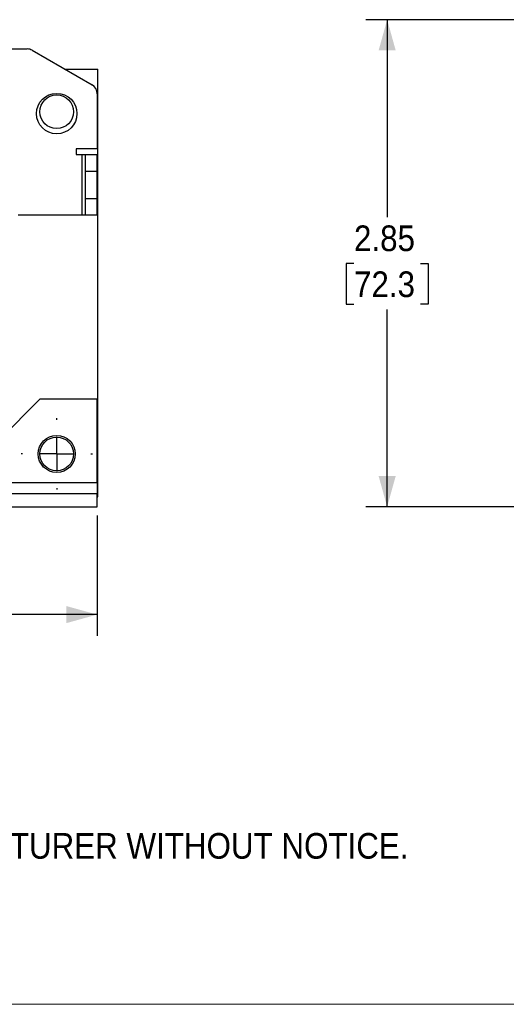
# Model space of a CAD drawing. Header units: inches. Extents: x 0 to 17, y 0 to 11.
# Tile 5 of 25: x 4.8 to 7.7, y 0 to 5.8. Entities that reach past the tile are written whole.
import ezdxf

# ---------------------------------------------------------------- set-up
doc = ezdxf.new("R2010")
doc.units = ezdxf.units.IN
doc.header["$MEASUREMENT"] = 0
doc.linetypes.add('SLD-Center', pattern=[0.75, 0.6, -0.05, 0.05, -0.05])
doc.linetypes.add('SLD-Solid', pattern=[0])
doc.layers.add('CENTER', color=40, linetype='SLD-Center')
doc.layers.add('SLD-DEFPOINTS', color=7, linetype='Continuous')
doc.layers.add('DIMENSIONS', color=140, linetype='SLD-Solid', lineweight=25)
doc.layers.add('TEXT', color=140, linetype='SLD-Solid', lineweight=25)
doc.styles.add('SLDTEXTSTYLE0', font='GOTHIC.TTF', dxfattribs={"width": 0.913})
doc.dimstyles.new('SLDDIMSTYLE0', dxfattribs={"dimtxt": 0.15, "dimasz": 0.18, "dimexe": 0, "dimexo": 0.0625, "dimgap": 0.0375, "dimtad": 0, "dimtih": 1, "dimtoh": 1, "dimrnd": 1e-09, "dimzin": 12, "dimdsep": 46, "dimtxsty": 'SLDTEXTSTYLE0', "dimsah": 1, "dimcen": 0.09, "dimadec": 0, "dimazin": 3, "dimtfac": 1, "dimtofl": 0, "dimtmove": 0, "dimatfit": 3, "dimfxl": 0, "dimfrac": 2, "dimtolj": 1, "dimtzin": 12, "dimarcsym": 0})

# ---------------------------------------------------------------- blocks, each defined once
blk = doc.blocks.new('Block2')
at = {"color": 7, "linetype": 'SLD-Solid', "lineweight": 18}
blk.add_line((17, 0), (0, 0), dxfattribs=at)
blk = doc.blocks.new('SW_NOTE_0')
at = {"layer": 'TEXT', "color": 0, "char_height": 0.15, "attachment_point": 1, "style": 'SLDTEXTSTYLE0'}
for s, insert in [('NOTES:', (0, 0.1916)), ('  1. DIMENSIONS CAN BE CHANGED BY MANUFACTURER WITHOUT NOTICE.', (0, -0.1963)), ('  2. DIMENSIONS DO NOT IMPLY TOLERANCE.', (0, -0.5842))]:
    blk.add_mtext(s, dxfattribs=dict(at, insert=insert))
blk = doc.blocks.new('_D')
at = {"layer": 'DIMENSIONS'}
for p, q in [((2.2989, 2.8579), (2.2989, 2.153)), ((5.291, 2.8579), (5.291, 2.153)), ((2.2989, 2.278), (3.4238, 2.278)), ((3.601, 2.2769), (3.5553, 2.2769)), ((3.5553, 2.2769), (3.5553, 2.0387)), ((3.9889, 2.2769), (4.0346, 2.2769)), ((4.0346, 2.2769), (4.0346, 2.0387)), ((5.291, 2.278), (4.1661, 2.278)), ((3.5553, 2.0387), (3.601, 2.0387)), ((4.0346, 2.0387), (3.9889, 2.0387))]:
    blk.add_line(p, q, dxfattribs=at)
for points in [[(2.2989, 2.278), (2.4789, 2.228), (2.4789, 2.328)], [(5.291, 2.278), (5.111, 2.328), (5.111, 2.228)]]:
    blk.add_solid(points, dxfattribs=at)
at = {"layer": 'DIMENSIONS', "char_height": 0.15, "attachment_point": 1, "style": 'SLDTEXTSTYLE0'}
for s, insert in [('2.99', (3.601, 2.4989)), ('76.0', (3.601, 2.2303))]:
    blk.add_mtext(s, dxfattribs=dict(at, insert=insert))
blk = doc.blocks.new('SW_CENTERMARKSYMBOL_1')
at = {"layer": 'CENTER', "color": 0}
for p, q in [((0, 0.2), (0, 0.2083)), ((0, 0), (0, 0.1)), ((-0.2, 0), (-0.2083, 0)), ((0, 0), (-0.1, 0)), ((0, 0), (0, -0.1)), ((0, 0), (0.1, 0)), ((0.2, 0), (0.2083, 0)), ((0, -0.2), (0, -0.2083))]:
    blk.add_line(p, q, dxfattribs=at)
blk = doc.blocks.new('_D_1')
at = {"layer": 'DIMENSIONS'}
for p, q in [((7.8414, 5.7554), (6.8608, 5.7554)), ((6.9858, 5.7554), (6.9858, 4.6014)), ((6.7919, 4.3305), (6.7462, 4.3305)), ((6.7462, 4.3305), (6.7462, 4.0924)), ((7.1798, 4.3305), (7.2255, 4.3305)), ((7.2255, 4.3305), (7.2255, 4.0924)), ((6.7462, 4.0924), (6.7919, 4.0924)), ((7.2255, 4.0924), (7.1798, 4.0924)), ((6.9858, 2.9079), (6.9858, 4.0619)), ((8.0185, 2.9079), (6.8608, 2.9079))]:
    blk.add_line(p, q, dxfattribs=at)
for points in [[(6.9858, 5.7554), (6.9358, 5.5754), (7.0358, 5.5754)], [(6.9858, 2.9079), (7.0358, 3.0879), (6.9358, 3.0879)]]:
    blk.add_solid(points, dxfattribs=at)
at = {"layer": 'DIMENSIONS', "char_height": 0.15, "attachment_point": 1, "style": 'SLDTEXTSTYLE0'}
for s, insert in [('2.85', (6.7919, 4.5526)), ('72.3', (6.7919, 4.284))]:
    blk.add_mtext(s, dxfattribs=dict(at, insert=insert))

msp = doc.modelspace()

# ---------------------------------------------------------------- linework, layer by layer
for p, q in [((4.7595, 5.5843), (4.8815, 5.5843)), ((4.911, 5.5764), (5.2615, 5.3741)), ((5.1005, 5.467), (5.295, 5.467)), ((5.295, 4.967), (5.295, 5.467)), ((5.291, 5.3229), (5.291, 5.0014)), ((5.291, 5.0014), (5.168, 5.0014)), ((5.168, 5.0014), (5.168, 4.967)), ((5.168, 4.967), (5.2024, 4.967)), ((5.2024, 4.967), (5.2024, 4.6127)), ((5.2024, 4.967), (5.2221, 4.967)), ((5.2221, 4.967), (5.291, 4.967)), ((5.2221, 4.8686), (5.2221, 4.967)), ((5.291, 4.8686), (5.291, 4.967)), ((5.295, 4.967), (5.291, 4.967)), ((5.291, 4.967), (5.295, 4.967)), ((5.295, 2.967), (5.295, 4.967)), ((5.291, 4.8686), (5.2221, 4.8686)), ((5.2221, 4.7111), (5.2221, 4.8686)), ((5.291, 4.7111), (5.291, 4.8686)), ((5.2221, 4.7111), (5.291, 4.7111)), ((5.2221, 4.6127), (5.2221, 4.7111)), ((5.291, 4.6127), (5.291, 4.7111)), ((5.2024, 4.6127), (4.8304, 4.6127)), ((5.2221, 4.6127), (5.2024, 4.6127)), ((5.291, 4.6127), (5.2221, 4.6127)), ((4.9564, 3.5378), (4.7202, 3.3016)), ((5.291, 3.5378), (4.9564, 3.5378)), ((5.291, 3.0492), (5.291, 3.5378)), ((2.2989, 3.0492), (5.291, 3.0492)), ((5.291, 3.0492), (5.291, 2.9867)), ((2.2989, 2.9867), (5.291, 2.9867)), ((5.291, 2.9079), (5.291, 2.9867)), ((5.291, 2.967), (5.295, 2.967)), ((2.2989, 2.9079), (5.291, 2.9079))]:
    msp.add_line(p, q)
for centre, radius in [((5.0548, 5.2064), 0.1181), ((5.0548, 5.2171), 0.0984), ((5.0548, 3.217), 0.1083), ((5.0548, 3.217), 0.0984)]:
    msp.add_circle(centre, radius)
for centre, start, end in [((4.8815, 5.5253), 60, 90), ((5.232, 5.3229), 0, 60)]:
    msp.add_arc(centre, 0.0591, start, end)

# ---------------------------------------------------------------- block references
at = {"layer": 'CENTER'}
msp.add_blockref('SW_CENTERMARKSYMBOL_1', (5.0548, 3.217), dxfattribs=at)
at = {"layer": 'SLD-DEFPOINTS'}
msp.add_blockref('Block2', (0, 0), dxfattribs=at)
at = {"layer": 'TEXT'}
msp.add_blockref('SW_NOTE_0', (0.3646, 1.1975), dxfattribs=at)

# ---------------------------------------------------------------- dimensions: what is measured, and where the dimension line sits
at = {"layer": 'DIMENSIONS'}
dim = msp.add_linear_dim(base=(6.9858, 5.7554), p1=(8.0685, 2.9079), p2=(7.8914, 5.7554), angle=90, dimstyle='SLDDIMSTYLE0', dxfattribs=at)
dim.commit()
dim.dimension.update_dxf_attribs({"geometry": '_D_1', "text_midpoint": (6.9858, 4.3316), "dimtype": 160})
dim = msp.add_linear_dim(base=(5.291, 2.278), p1=(2.2989, 2.9079), p2=(5.291, 2.9079), dimstyle='SLDDIMSTYLE0', dxfattribs=at)
dim.commit()
dim.dimension.update_dxf_attribs({"geometry": '_D', "text_midpoint": (3.795, 2.278), "dimtype": 160})

doc.saveas('drawing.dxf')
